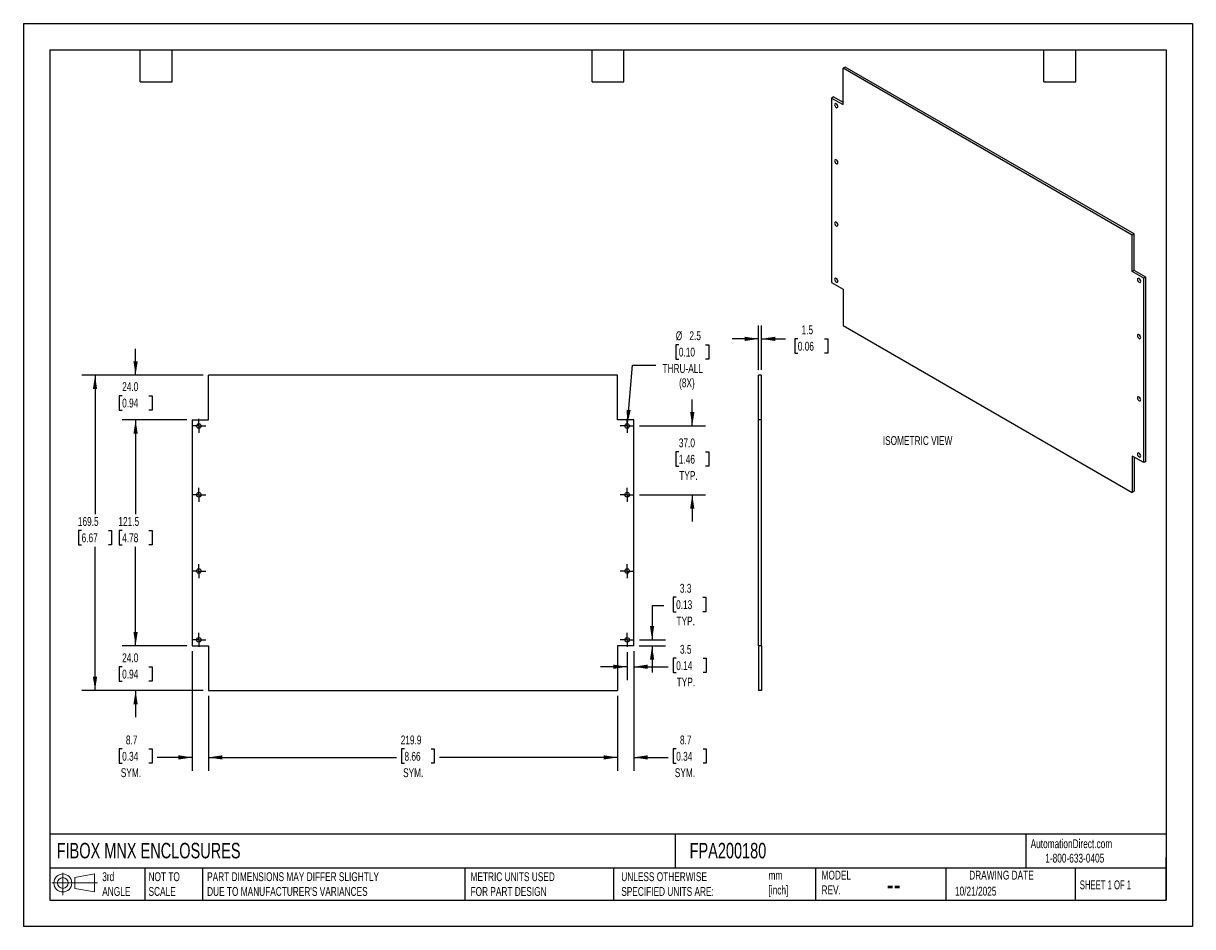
# Model space of a CAD drawing. Header units: millimetres. Extents: x 0 to 629, y 0 to 486.
import ezdxf

# ---------------------------------------------------------------- set-up
doc = ezdxf.new("R2010")
doc.units = ezdxf.units.MM
doc.header["$LTSCALE"] = 2.25
doc.linetypes.add('CENTERX2', pattern=[20.32, 12.7, -2.54, 2.54, -2.54])
doc.layers.add('CENTER', color=40, linetype='CENTERX2')
doc.layers.add('DIMENSIONS', color=140, linetype='Continuous', lineweight=25)
doc.layers.add('TEXT', color=140, linetype='Continuous', lineweight=25)
doc.styles.add('SLDTEXTSTYLE0', font='TXT', dxfattribs={"width": 0.7})
doc.styles.add('SLDTEXTSTYLE1', font='TXT', dxfattribs={"width": 0.65})
doc.dimstyles.new('SLDDIMSTYLE0', dxfattribs={"dimtxt": 4.855518, "dimasz": 7.4295, "dimexe": 0, "dimexo": 0.0625, "dimgap": 1.213879, "dimtad": 0, "dimtih": 1, "dimtoh": 1, "dimdec": 1, "dimrnd": 1e-09, "dimzin": 12, "dimdsep": 46, "dimtxsty": 'SLDTEXTSTYLE0', "dimsah": 1, "dimcen": 0.09, "dimadec": 0, "dimazin": 3, "dimtfac": 1, "dimtdec": 1, "dimtmove": 0, "dimatfit": 0, "dimfxl": 0, "dimfrac": 2, "dimtolj": 1, "dimtzin": 12, "dimarcsym": 0})
doc.dimstyles.new('SLDDIMSTYLE1', dxfattribs={"dimtxt": 4.855518, "dimasz": 7.4295, "dimexe": 0, "dimexo": 0.0625, "dimgap": 1.213879, "dimtad": 0, "dimtih": 1, "dimtoh": 1, "dimdec": 1, "dimrnd": 1e-09, "dimzin": 12, "dimdsep": 46, "dimtxsty": 'SLDTEXTSTYLE0', "dimsah": 1, "dimcen": 0.09, "dimadec": 0, "dimazin": 3, "dimtfac": 1, "dimtdec": 1, "dimtofl": 0, "dimtmove": 0, "dimatfit": 3, "dimfxl": 0, "dimfrac": 2, "dimtolj": 1, "dimtzin": 12, "dimarcsym": 0})
doc.dimstyles.new('SLDDIMSTYLE2', dxfattribs={"dimtxt": 4.855518, "dimasz": 7.4295, "dimexe": 0, "dimexo": 0.0625, "dimgap": 1.213879, "dimtad": 0, "dimtih": 1, "dimtoh": 1, "dimdec": 1, "dimrnd": 1e-09, "dimzin": 12, "dimdsep": 46, "dimtxsty": 'SLDTEXTSTYLE0', "dimsah": 1, "dimcen": 0, "dimadec": 0, "dimazin": 3, "dimtfac": 1, "dimtdec": 1, "dimtofl": 0, "dimtmove": 0, "dimatfit": 3, "dimfxl": 0, "dimfrac": 2, "dimtolj": 1, "dimtzin": 12, "dimarcsym": 0})
doc.dimstyles.new('SLDDIMSTYLE3', dxfattribs={"dimtxt": 4.855518, "dimasz": 7.4295, "dimexe": 0, "dimexo": 0.0625, "dimgap": 1.213879, "dimtad": 0, "dimtih": 1, "dimtoh": 1, "dimdec": 1, "dimrnd": 1e-09, "dimzin": 4, "dimdsep": 46, "dimtxsty": 'SLDTEXTSTYLE0', "dimsah": 1, "dimcen": 0.09, "dimadec": 0, "dimazin": 1, "dimtfac": 1, "dimtdec": 1, "dimtmove": 0, "dimatfit": 0, "dimfxl": 0, "dimfrac": 2, "dimtolj": 1, "dimtzin": 12, "dimarcsym": 0})

# ---------------------------------------------------------------- blocks, each defined once
blk = doc.blocks.new('Block11')
at = {"color": 7, "linetype": 'Continuous', "lineweight": 18}
for p, q in [((0, 6.48), (24.47, 6.48)), ((5.82, 11.95), (5.82, 0)), ((12.33, 9.38), (22.89, 11.32)), ((12.33, 3.59), (12.33, 9.38)), ((22.89, 11.32), (22.89, 1.65)), ((12.33, 3.59), (22.89, 1.65))]:
    blk.add_line(p, q, dxfattribs=at)
for radius in [4.84, 2.89]:
    blk.add_circle((5.82, 6.48), radius, dxfattribs=at)
blk = doc.blocks.new('Block12')
at = {"color": 7, "linetype": 'Continuous'}
blk.add_blockref('Block11', (0, 0), dxfattribs=at)
blk = doc.blocks.new('_D')
at = {"layer": 'DIMENSIONS'}
for p, q in [((350.95, 177.11), (349.32, 177.11)), ((349.32, 177.11), (349.32, 169.39)), ((365.37, 177.11), (367, 177.11)), ((367, 177.11), (367, 169.39)), ((344.42, 172.57), (338.02, 172.57)), ((338.02, 172.57), (338.02, 154.26)), ((349.32, 169.39), (350.95, 169.39)), ((367, 169.39), (365.37, 169.39)), ((331.02, 151.01), (345.17, 151.01)), ((331.28, 154.26), (345.17, 154.26)), ((338.02, 151.01), (338.02, 136.72))]:
    blk.add_line(p, q, dxfattribs=at)
for points in [[(338.02, 154.26), (339.17, 161.69), (336.88, 161.69)], [(338.02, 151.01), (336.88, 143.58), (339.17, 143.58)]]:
    blk.add_solid(points, dxfattribs=at)
at = {"layer": 'DIMENSIONS', "char_height": 4.762, "attachment_point": 1, "style": 'SLDTEXTSTYLE0'}
for s, insert in [('3.3', (352.97, 184.34)), ('0.13', (350.95, 175.53)), ('TYP.', (351.18, 166.73))]:
    blk.add_mtext(s, dxfattribs=dict(at, insert=insert))
blk = doc.blocks.new('_D_1')
at = {"layer": 'DIMENSIONS'}
for p, q in [((324.66, 147.64), (324.66, 132.62)), ((328.16, 148.15), (328.16, 132.62)), ((324.66, 139.76), (310.37, 139.76)), ((328.16, 139.76), (346.66, 139.76)), ((351.01, 144.31), (349.38, 144.31)), ((349.38, 144.31), (349.38, 136.59)), ((365.44, 144.31), (367.07, 144.31)), ((367.07, 144.31), (367.07, 136.59)), ((349.38, 136.59), (351.01, 136.59)), ((367.07, 136.59), (365.44, 136.59))]:
    blk.add_line(p, q, dxfattribs=at)
for points in [[(324.66, 139.76), (317.23, 140.91), (317.23, 138.62)], [(328.16, 139.76), (335.59, 138.62), (335.59, 140.91)]]:
    blk.add_solid(points, dxfattribs=at)
at = {"layer": 'DIMENSIONS', "char_height": 4.762, "attachment_point": 1, "style": 'SLDTEXTSTYLE0'}
for s, insert in [('3.5', (353.03, 151.53)), ('0.14', (351.01, 142.73)), ('TYP.', (351.24, 133.92))]:
    blk.add_mtext(s, dxfattribs=dict(at, insert=insert))
blk = doc.blocks.new('_D_2')
at = {"layer": 'DIMENSIONS'}
for p, q in [((328.16, 148.15), (328.16, 83.86)), ((319.46, 124.15), (319.46, 83.86)), ((351.01, 95.55), (349.38, 95.55)), ((349.38, 95.55), (349.38, 87.83)), ((365.44, 95.55), (367.07, 95.55)), ((367.07, 95.55), (367.07, 87.83)), ((319.46, 91.01), (305.17, 91.01)), ((328.16, 91.01), (346.66, 91.01)), ((349.38, 87.83), (351.01, 87.83)), ((367.07, 87.83), (365.44, 87.83))]:
    blk.add_line(p, q, dxfattribs=at)
for points in [[(319.46, 91.01), (312.03, 92.15), (312.03, 89.87)], [(328.16, 91.01), (335.59, 89.87), (335.59, 92.15)]]:
    blk.add_solid(points, dxfattribs=at)
at = {"layer": 'DIMENSIONS', "char_height": 4.762, "attachment_point": 1, "style": 'SLDTEXTSTYLE0'}
for s, insert in [('8.7', (353.03, 102.78)), ('0.34', (351.01, 93.97)), ('SYM.', (350.27, 85.17))]:
    blk.add_mtext(s, dxfattribs=dict(at, insert=insert))
blk = doc.blocks.new('_D_3')
at = {"layer": 'DIMENSIONS'}
for p, q in [((99.53, 124.15), (99.53, 83.86)), ((319.46, 124.15), (319.46, 83.86)), ((204.9, 95.55), (203.26, 95.55)), ((203.26, 95.55), (203.26, 87.83)), ((219.32, 95.55), (220.95, 95.55)), ((220.95, 95.55), (220.95, 87.83)), ((99.53, 91.01), (200.55, 91.01)), ((319.46, 91.01), (223.67, 91.01)), ((203.26, 87.83), (204.9, 87.83)), ((220.95, 87.83), (219.32, 87.83))]:
    blk.add_line(p, q, dxfattribs=at)
for points in [[(99.53, 91.01), (106.96, 89.87), (106.96, 92.15)], [(319.46, 91.01), (312.03, 92.15), (312.03, 89.87)]]:
    blk.add_solid(points, dxfattribs=at)
at = {"layer": 'DIMENSIONS', "char_height": 4.762, "attachment_point": 1, "style": 'SLDTEXTSTYLE0'}
for s, insert in [('219.9', (202.88, 102.78)), ('8.66', (204.9, 93.97)), ('SYM.', (204.15, 85.17))]:
    blk.add_mtext(s, dxfattribs=dict(at, insert=insert))
blk = doc.blocks.new('_D_4')
at = {"layer": 'DIMENSIONS'}
for p, q in [((90.83, 148.15), (90.83, 83.86)), ((99.53, 124.15), (99.53, 83.86)), ((53.11, 95.55), (51.48, 95.55)), ((51.48, 95.55), (51.48, 87.83)), ((67.54, 95.55), (69.17, 95.55)), ((69.17, 95.55), (69.17, 87.83)), ((90.83, 91.01), (71.89, 91.01)), ((99.53, 91.01), (113.82, 91.01)), ((51.48, 87.83), (53.11, 87.83)), ((69.17, 87.83), (67.54, 87.83))]:
    blk.add_line(p, q, dxfattribs=at)
for points in [[(90.83, 91.01), (83.4, 92.15), (83.4, 89.87)], [(99.53, 91.01), (106.96, 89.87), (106.96, 92.15)]]:
    blk.add_solid(points, dxfattribs=at)
at = {"layer": 'DIMENSIONS', "char_height": 4.762, "attachment_point": 1, "style": 'SLDTEXTSTYLE0'}
for s, insert in [('8.7', (55.13, 102.78)), ('0.34', (53.11, 93.97)), ('SYM.', (52.37, 85.17))]:
    blk.add_mtext(s, dxfattribs=dict(at, insert=insert))
blk = doc.blocks.new('_D_5')
at = {"layer": 'DIMENSIONS'}
for p, q in [((352.42, 312.95), (350.78, 312.95)), ((350.78, 312.95), (350.78, 305.23)), ((366.84, 312.95), (368.47, 312.95)), ((368.47, 312.95), (368.47, 305.23)), ((324.77, 270.48), (327.53, 302.04)), ((327.53, 302.04), (340.03, 302.04)), ((350.78, 305.23), (352.42, 305.23)), ((368.47, 305.23), (366.84, 305.23))]:
    blk.add_line(p, q, dxfattribs=at)
blk.add_solid([(324.77, 270.48), (326.55, 277.78), (324.28, 277.98)], dxfattribs=at)
at = {"layer": 'DIMENSIONS', "char_height": 4.762, "attachment_point": 1, "style": 'SLDTEXTSTYLE0'}
for s, insert in [('%%c', (350.77, 320.18)), ('2.5', (358.1, 320.18)), ('0.10', (352.42, 311.37)), ('THRU-ALL', (343.6, 302.57)), ('(8X)', (352.55, 294.85))]:
    blk.add_mtext(s, dxfattribs=dict(at, insert=insert))
blk = doc.blocks.new('_D_6')
at = {"layer": 'DIMENSIONS'}
for p, q in [((359.63, 269.26), (359.63, 283.55)), ((331.28, 269.26), (366.77, 269.26)), ((352.42, 255.36), (350.78, 255.36)), ((350.78, 255.36), (350.78, 247.64)), ((366.84, 255.36), (368.47, 255.36)), ((368.47, 255.36), (368.47, 247.64)), ((350.78, 247.64), (352.42, 247.64)), ((368.47, 247.64), (366.84, 247.64)), ((331.28, 232.26), (366.77, 232.26)), ((359.63, 232.26), (359.63, 217.97))]:
    blk.add_line(p, q, dxfattribs=at)
for points in [[(359.63, 269.26), (360.77, 276.69), (358.49, 276.69)], [(359.63, 232.26), (358.49, 224.83), (360.77, 224.83)]]:
    blk.add_solid(points, dxfattribs=at)
at = {"layer": 'DIMENSIONS', "char_height": 4.762, "attachment_point": 1, "style": 'SLDTEXTSTYLE0'}
for s, insert in [('37.0', (352.42, 262.59)), ('1.46', (352.42, 253.78)), ('TYP.', (352.65, 244.98))]:
    blk.add_mtext(s, dxfattribs=dict(at, insert=insert))
blk = doc.blocks.new('_D_7')
at = {"layer": 'DIMENSIONS'}
for p, q in [((60.33, 151.01), (60.33, 165.3)), ((87.97, 151.01), (53.18, 151.01)), ((53.11, 139.76), (51.48, 139.76)), ((51.48, 139.76), (51.48, 132.05)), ((67.54, 139.76), (69.17, 139.76)), ((69.17, 139.76), (69.17, 132.05)), ((51.48, 132.05), (53.11, 132.05)), ((69.17, 132.05), (67.54, 132.05)), ((96.67, 127.01), (53.18, 127.01)), ((60.33, 127.01), (60.33, 112.72))]:
    blk.add_line(p, q, dxfattribs=at)
for points in [[(60.33, 151.01), (61.47, 158.44), (59.18, 158.44)], [(60.33, 127.01), (59.18, 119.58), (61.47, 119.58)]]:
    blk.add_solid(points, dxfattribs=at)
at = {"layer": 'DIMENSIONS', "char_height": 4.762, "attachment_point": 1, "style": 'SLDTEXTSTYLE0'}
for s, insert in [('24.0', (53.11, 146.99)), ('0.94', (53.11, 138.19))]:
    blk.add_mtext(s, dxfattribs=dict(at, insert=insert))
blk = doc.blocks.new('_D_8')
at = {"layer": 'DIMENSIONS'}
for p, q in [((87.97, 272.51), (53.18, 272.51)), ((60.33, 272.51), (60.33, 221.87)), ((53.11, 213.07), (51.48, 213.07)), ((51.48, 213.07), (51.48, 205.35)), ((67.54, 213.07), (69.17, 213.07)), ((69.17, 213.07), (69.17, 205.35)), ((51.48, 205.35), (53.11, 205.35)), ((60.33, 151.01), (60.33, 204.26)), ((69.17, 205.35), (67.54, 205.35)), ((87.97, 151.01), (53.18, 151.01))]:
    blk.add_line(p, q, dxfattribs=at)
for points in [[(60.33, 272.51), (59.18, 265.08), (61.47, 265.08)], [(60.33, 151.01), (61.47, 158.44), (59.18, 158.44)]]:
    blk.add_solid(points, dxfattribs=at)
at = {"layer": 'DIMENSIONS', "char_height": 4.762, "attachment_point": 1, "style": 'SLDTEXTSTYLE0'}
for s, insert in [('121.5', (51.09, 220.29)), ('4.78', (53.11, 211.49))]:
    blk.add_mtext(s, dxfattribs=dict(at, insert=insert))
blk = doc.blocks.new('_D_9')
at = {"layer": 'DIMENSIONS'}
for p, q in [((60.33, 296.51), (60.33, 310.8)), ((96.67, 296.51), (53.18, 296.51)), ((53.11, 285.55), (51.48, 285.55)), ((51.48, 285.55), (51.48, 277.84)), ((67.54, 285.55), (69.17, 285.55)), ((69.17, 285.55), (69.17, 277.84)), ((51.48, 277.84), (53.11, 277.84)), ((69.17, 277.84), (67.54, 277.84)), ((87.97, 272.51), (53.18, 272.51)), ((60.33, 272.51), (60.33, 258.22))]:
    blk.add_line(p, q, dxfattribs=at)
for points in [[(60.33, 296.51), (61.47, 303.94), (59.18, 303.94)], [(60.33, 272.51), (59.18, 265.08), (61.47, 265.08)]]:
    blk.add_solid(points, dxfattribs=at)
at = {"layer": 'DIMENSIONS', "char_height": 4.762, "attachment_point": 1, "style": 'SLDTEXTSTYLE0'}
for s, insert in [('24.0', (53.11, 292.78)), ('0.94', (53.11, 283.97))]:
    blk.add_mtext(s, dxfattribs=dict(at, insert=insert))
blk = doc.blocks.new('_D_10')
at = {"layer": 'DIMENSIONS'}
for p, q in [((96.67, 296.51), (31.38, 296.51)), ((38.53, 296.51), (38.53, 221.87)), ((31.31, 213.07), (29.68, 213.07)), ((29.68, 213.07), (29.68, 205.35)), ((45.74, 213.07), (47.37, 213.07)), ((47.37, 213.07), (47.37, 205.35)), ((29.68, 205.35), (31.31, 205.35)), ((38.53, 127.01), (38.53, 204.26)), ((47.37, 205.35), (45.74, 205.35)), ((96.67, 127.01), (31.38, 127.01))]:
    blk.add_line(p, q, dxfattribs=at)
for points in [[(38.53, 296.51), (37.38, 289.08), (39.67, 289.08)], [(38.53, 127.01), (39.67, 134.44), (37.38, 134.44)]]:
    blk.add_solid(points, dxfattribs=at)
at = {"layer": 'DIMENSIONS', "char_height": 4.762, "attachment_point": 1, "style": 'SLDTEXTSTYLE0'}
for s, insert in [('169.5', (29.29, 220.29)), ('6.67', (31.31, 211.49))]:
    blk.add_mtext(s, dxfattribs=dict(at, insert=insert))
blk = doc.blocks.new('SW_CENTERMARKSYMBOL_0')
at = {"layer": 'CENTER', "color": 0}
for p, q in [((-2.54, 0), (-3.765, 0)), ((0, 0), (-2.54, 0)), ((0, 2.54), (0, 3.765)), ((0, 0), (0, 2.54)), ((0, 0), (0, -2.54)), ((0, 0), (2.54, 0)), ((2.54, 0), (3.765, 0)), ((0, -2.54), (0, -3.765))]:
    blk.add_line(p, q, dxfattribs=at)
blk = doc.blocks.new('SW_CENTERMARKSYMBOL_1')
at = {"layer": 'CENTER', "color": 0}
for p, q in [((-2.54, 0), (-3.765, 0)), ((0, 0), (-2.54, 0)), ((0, 2.54), (0, 3.765)), ((0, 0), (0, 2.54)), ((0, 0), (0, -2.54)), ((0, 0), (2.54, 0)), ((2.54, 0), (3.765, 0)), ((0, -2.54), (0, -3.765))]:
    blk.add_line(p, q, dxfattribs=at)
blk = doc.blocks.new('SW_CENTERMARKSYMBOL_2')
at = {"layer": 'CENTER', "color": 0}
for p, q in [((-2.54, 0), (-3.765, 0)), ((0, 0), (-2.54, 0)), ((0, 2.54), (0, 3.765)), ((0, 0), (0, 2.54)), ((0, 0), (0, -2.54)), ((0, 0), (2.54, 0)), ((2.54, 0), (3.765, 0)), ((0, -2.54), (0, -3.765))]:
    blk.add_line(p, q, dxfattribs=at)
blk = doc.blocks.new('SW_CENTERMARKSYMBOL_3')
at = {"layer": 'CENTER', "color": 0}
for p, q in [((-2.54, 0), (-3.765, 0)), ((0, 0), (-2.54, 0)), ((0, 2.54), (0, 3.765)), ((0, 0), (0, 2.54)), ((0, 0), (0, -2.54)), ((0, 0), (2.54, 0)), ((2.54, 0), (3.765, 0)), ((0, -2.54), (0, -3.765))]:
    blk.add_line(p, q, dxfattribs=at)
blk = doc.blocks.new('SW_CENTERMARKSYMBOL_4')
at = {"layer": 'CENTER', "color": 0}
for p, q in [((-2.54, 0), (-3.765, 0)), ((0, 0), (-2.54, 0)), ((0, 2.54), (0, 3.765)), ((0, 0), (0, 2.54)), ((0, 0), (0, -2.54)), ((0, 0), (2.54, 0)), ((2.54, 0), (3.765, 0)), ((0, -2.54), (0, -3.765))]:
    blk.add_line(p, q, dxfattribs=at)
blk = doc.blocks.new('SW_CENTERMARKSYMBOL_5')
at = {"layer": 'CENTER', "color": 0}
for p, q in [((-2.54, 0), (-3.765, 0)), ((0, 0), (-2.54, 0)), ((0, 2.54), (0, 3.765)), ((0, 0), (0, 2.54)), ((0, 0), (0, -2.54)), ((0, 0), (2.54, 0)), ((2.54, 0), (3.765, 0)), ((0, -2.54), (0, -3.765))]:
    blk.add_line(p, q, dxfattribs=at)
blk = doc.blocks.new('SW_CENTERMARKSYMBOL_6')
at = {"layer": 'CENTER', "color": 0}
for p, q in [((-2.54, 0), (-3.765, 0)), ((0, 0), (-2.54, 0)), ((0, 2.54), (0, 3.765)), ((0, 0), (0, 2.54)), ((0, 0), (0, -2.54)), ((0, 0), (2.54, 0)), ((2.54, 0), (3.765, 0)), ((0, -2.54), (0, -3.765))]:
    blk.add_line(p, q, dxfattribs=at)
blk = doc.blocks.new('SW_CENTERMARKSYMBOL_7')
at = {"layer": 'CENTER', "color": 0}
for p, q in [((-2.54, 0), (-3.765, 0)), ((0, 0), (-2.54, 0)), ((0, 2.54), (0, 3.765)), ((0, 0), (0, 2.54)), ((0, 0), (0, -2.54)), ((0, 0), (2.54, 0)), ((2.54, 0), (3.765, 0)), ((0, -2.54), (0, -3.765))]:
    blk.add_line(p, q, dxfattribs=at)
blk = doc.blocks.new('_D_11')
at = {"layer": 'DIMENSIONS'}
for p, q in [((395.29, 299.37), (395.29, 323.26)), ((396.82, 299.37), (396.82, 323.26)), ((395.29, 316.11), (381.01, 316.11)), ((396.82, 316.11), (409.8, 316.11)), ((416.38, 316.11), (414.75, 316.11)), ((414.75, 316.11), (414.75, 308.4)), ((430.81, 316.11), (432.44, 316.11)), ((432.44, 316.11), (432.44, 308.4)), ((414.75, 308.4), (416.38, 308.4)), ((432.44, 308.4), (430.81, 308.4))]:
    blk.add_line(p, q, dxfattribs=at)
for points in [[(395.29, 316.11), (387.86, 317.26), (387.86, 314.97)], [(396.82, 316.11), (404.25, 314.97), (404.25, 317.26)]]:
    blk.add_solid(points, dxfattribs=at)
at = {"layer": 'DIMENSIONS', "char_height": 4.762, "attachment_point": 1, "style": 'SLDTEXTSTYLE0'}
for s, insert in [('1.5', (418.4, 323.34)), ('0.06', (416.38, 314.53))]:
    blk.add_mtext(s, dxfattribs=dict(at, insert=insert))

msp = doc.modelspace()

# ---------------------------------------------------------------- linework, layer by layer
at = {"color": 7, "linetype": 'Continuous'}
for p, q in [((0.01, 485.78), (0.01, 0.01)), ((0.01, 485.78), (628.66, 485.78)), ((628.66, 485.78), (628.66, 0.01)), ((628.66, 0.01), (0.01, 0.01))]:
    msp.add_line(p, q, dxfattribs=at)
for p, q in [((441.78, 462.31), (440.7, 461.68)), ((440.7, 442.08), (440.7, 461.68)), ((596.21, 371.9), (440.7, 461.68)), ((597.29, 372.53), (441.78, 462.31)), ((435.63, 446.26), (434.55, 445.64)), ((434.55, 445.64), (434.55, 346.43)), ((434.55, 445.64), (440.7, 442.08)), ((435.63, 446.26), (440.7, 443.33)), ((597.29, 372.53), (596.21, 371.9)), ((596.21, 352.31), (596.21, 371.9)), ((597.29, 352.93), (597.29, 372.53)), ((597.29, 352.93), (596.21, 352.31)), ((602.36, 348.76), (596.21, 352.31)), ((603.45, 349.38), (597.29, 352.93)), ((434.55, 346.43), (440.7, 342.87)), ((603.45, 349.38), (602.36, 348.76)), ((602.36, 249.55), (602.36, 348.76)), ((603.45, 250.17), (603.45, 349.38)), ((440.7, 342.87), (440.7, 323.28)), ((440.7, 323.28), (596.21, 233.5)), ((99.53, 272.51), (99.53, 296.51)), ((319.46, 296.51), (99.53, 296.51)), ((319.46, 272.51), (319.46, 296.51)), ((396.82, 296.51), (395.29, 296.51)), ((395.29, 272.51), (395.29, 296.51)), ((396.82, 272.51), (396.82, 296.51)), ((90.83, 272.51), (90.83, 151.01)), ((90.83, 272.51), (99.53, 272.51)), ((328.16, 272.51), (319.46, 272.51)), ((328.16, 151.01), (328.16, 272.51)), ((396.82, 272.51), (395.29, 272.51)), ((395.29, 151.01), (395.29, 272.51)), ((396.82, 151.01), (396.82, 272.51)), ((602.36, 249.55), (596.21, 253.1)), ((596.21, 253.1), (596.21, 233.5)), ((597.29, 252.47), (597.29, 234.13)), ((603.45, 250.17), (602.36, 249.55)), ((597.29, 234.13), (596.21, 233.5)), ((90.83, 151.01), (99.53, 151.01)), ((99.53, 151.01), (99.53, 127.01)), ((328.16, 151.01), (319.46, 151.01)), ((319.46, 151.01), (319.46, 127.01)), ((396.82, 151.01), (395.29, 151.01)), ((395.29, 151.01), (395.29, 127.01)), ((396.82, 151.01), (396.82, 127.01)), ((99.53, 127.01), (319.46, 127.01)), ((396.82, 127.01), (395.29, 127.01))]:
    msp.add_line(p, q)
at = {"flags": 128}
for points in [[(437.89, 441.05), (437.82, 441.47), (437.63, 441.91), (437.35, 442.29), (437.02, 442.55), (436.69, 442.67), (436.41, 442.61), (436.22, 442.4), (436.15, 442.05), (436.22, 441.63), (436.41, 441.2), (436.69, 440.82), (437.02, 440.55), (437.35, 440.44), (437.63, 440.49), (437.82, 440.71), (437.89, 441.05)], [(437.89, 410.84), (437.82, 411.26), (437.63, 411.69), (437.35, 412.07), (437.02, 412.34), (436.69, 412.46), (436.41, 412.4), (436.22, 412.19), (436.15, 411.84), (436.22, 411.42), (436.41, 410.99), (436.69, 410.61), (437.02, 410.34), (437.35, 410.23), (437.63, 410.28), (437.82, 410.5), (437.89, 410.84)], [(437.89, 377.36), (437.82, 377.78), (437.63, 378.22), (437.35, 378.6), (437.02, 378.86), (436.69, 378.98), (436.41, 378.92), (436.22, 378.71), (436.15, 378.36), (436.22, 377.94), (436.41, 377.51), (436.69, 377.13), (437.02, 376.86), (437.35, 376.75), (437.63, 376.8), (437.82, 377.02), (437.89, 377.36)], [(437.89, 347.15), (437.82, 347.57), (437.63, 348), (437.35, 348.38), (437.02, 348.65), (436.69, 348.77), (436.41, 348.71), (436.22, 348.5), (436.15, 348.15), (436.22, 347.73), (436.41, 347.3), (436.69, 346.92), (437.02, 346.65), (437.35, 346.54), (437.63, 346.59), (437.82, 346.81), (437.89, 347.15)], [(600.75, 347.03), (600.69, 347.45), (600.5, 347.88), (600.22, 348.26), (599.89, 348.53), (599.56, 348.65), (599.28, 348.59), (599.09, 348.38), (599.02, 348.03), (599.09, 347.61), (599.28, 347.18), (599.56, 346.8), (599.89, 346.53), (600.22, 346.42), (600.5, 346.47), (600.69, 346.69), (600.75, 347.03)], [(600.75, 316.82), (600.69, 317.24), (600.5, 317.67), (600.22, 318.05), (599.89, 318.32), (599.56, 318.43), (599.28, 318.38), (599.09, 318.16), (599.02, 317.82), (599.09, 317.4), (599.28, 316.97), (599.56, 316.59), (599.89, 316.32), (600.22, 316.2), (600.5, 316.26), (600.69, 316.47), (600.75, 316.82)], [(600.75, 283.34), (600.69, 283.76), (600.5, 284.19), (600.22, 284.57), (599.89, 284.84), (599.56, 284.96), (599.28, 284.9), (599.09, 284.69), (599.02, 284.34), (599.09, 283.92), (599.28, 283.49), (599.56, 283.11), (599.89, 282.84), (600.22, 282.73), (600.5, 282.78), (600.69, 283), (600.75, 283.34)], [(600.75, 253.13), (600.69, 253.55), (600.5, 253.98), (600.22, 254.36), (599.89, 254.63), (599.56, 254.74), (599.28, 254.69), (599.09, 254.47), (599.02, 254.13), (599.09, 253.71), (599.28, 253.28), (599.56, 252.9), (599.89, 252.63), (600.22, 252.51), (600.5, 252.57), (600.69, 252.78), (600.75, 253.13)]]:
    msp.add_lwpolyline(points, dxfattribs=at)
for centre in [(94.33, 269.26), (324.66, 269.26), (94.33, 232.26), (324.66, 232.26), (94.33, 191.26), (324.66, 191.26), (94.33, 154.26), (324.66, 154.26)]:
    msp.add_circle(centre, 1.23)
for centre in [(439.22, 442.83), (439.22, 412.61), (439.22, 379.14), (439.22, 348.92), (602.09, 348.8), (602.09, 318.59), (602.09, 285.11), (602.09, 254.9)]:
    msp.add_arc(centre, 2, 193.33487, 226.65975)
at = {"layer": 'TEXT'}
for p, q in [((14.29, 471.49), (614.36, 471.49)), ((14.29, 471.49), (14.29, 14.29)), ((62.86, 454.34), (62.86, 471.49)), ((80.01, 454.34), (80.01, 471.49)), ((305.75, 454.34), (305.75, 471.49)), ((322.9, 454.34), (322.9, 471.49)), ((548.64, 454.34), (548.64, 471.49)), ((565.78, 454.34), (565.78, 471.49)), ((614.36, 471.49), (614.36, 14.29)), ((62.86, 454.34), (80.01, 454.34)), ((305.75, 454.34), (322.9, 454.34)), ((548.64, 454.34), (565.78, 454.34)), ((614.36, 49.78), (14.29, 49.78)), ((350.46, 49.78), (350.46, 31.43)), ((539.04, 49.78), (539.04, 31.43)), ((614.36, 14.29), (614.36, 37.15)), ((614.36, 31.43), (14.29, 31.43)), ((65.35, 31.43), (65.35, 14.29)), ((96.38, 31.43), (96.38, 14.29)), ((237.34, 31.43), (237.34, 14.29)), ((317.25, 31.43), (317.25, 14.29)), ((425.93, 31.43), (425.93, 14.29)), ((496.05, 31.43), (496.05, 14.29)), ((565.53, 31.43), (565.53, 14.29)), ((14.29, 14.29), (614.36, 14.29))]:
    msp.add_line(p, q, dxfattribs=at)

# ---------------------------------------------------------------- block references
at = {"layer": 'CENTER'}
for name, p in [('SW_CENTERMARKSYMBOL_3', (94.33, 269.26)), ('SW_CENTERMARKSYMBOL_7', (324.66, 269.26)), ('SW_CENTERMARKSYMBOL_2', (94.33, 232.26)), ('SW_CENTERMARKSYMBOL_6', (324.66, 232.26)), ('SW_CENTERMARKSYMBOL_1', (94.33, 191.26)), ('SW_CENTERMARKSYMBOL_5', (324.66, 191.26)), ('SW_CENTERMARKSYMBOL_0', (94.33, 154.26)), ('SW_CENTERMARKSYMBOL_4', (324.66, 154.26))]:
    msp.add_blockref(name, p, dxfattribs=at)
at = {"layer": 'TEXT'}
msp.add_blockref('Block12', (15.39, 17), dxfattribs=at)

# ---------------------------------------------------------------- texts
at = {"color": 179, "linetype": 'Continuous', "lineweight": 18, "char_height": 4.7625, "attachment_point": 1, "style": 'SLDTEXTSTYLE0'}
for s, insert in [('AutomationDirect.com', (541.56, 46.97)), ('1-800-633-0405', (549.43, 39.23))]:
    msp.add_mtext(s, dxfattribs=dict(at, insert=insert))
at = {"layer": 'DIMENSIONS', "insert": (462.07, 263.78), "char_height": 4.7625, "attachment_point": 1, "style": 'SLDTEXTSTYLE0'}
msp.add_mtext('ISOMETRIC VIEW', dxfattribs=at)
at = {"layer": 'TEXT'}
for s, insert, char_height, attachment_point, style in [('FIBOX MNX ENCLOSURES', (17.92, 45.05), 8.3344, 1, 'SLDTEXTSTYLE0'), ('FPA200180', (358.22, 45.05), 8.334, 1, 'SLDTEXTSTYLE0'), ('3rd^JANGLE', (42.41, 29.24), 4.762, 1, 'SLDTEXTSTYLE0'), ('NOT TO^JSCALE', (67.29, 29.24), 4.7625, 1, 'SLDTEXTSTYLE0'), ("PART DIMENSIONS MAY DIFFER SLIGHTLY ^JDUE TO MANUFACTURER'S VARIANCES", (98.8, 29.24), 4.7625, 1, 'SLDTEXTSTYLE0'), ('METRIC UNITS USED ^JFOR PART DESIGN', (240.42, 29.24), 4.7625, 1, 'SLDTEXTSTYLE0'), ('UNLESS OTHERWISE ^JSPECIFIED UNITS ARE:', (321.46, 29.24), 4.7625, 1, 'SLDTEXTSTYLE0'), ('mm^J[inch]', (400.64, 29.99), 4.762, 1, 'SLDTEXTSTYLE0'), ('MODEL ^JREV.', (429.15, 30.07), 4.7625, 1, 'SLDTEXTSTYLE0'), ('DRAWING DATE', (525.88, 30.07), 4.7625, 2, 'SLDTEXTSTYLE0'), ('--', (464.17, 28.65), 11.906, 1, 'SLDTEXTSTYLE0'), ('10/21/2025', (500.88, 21.46), 4.762, 1, 'SLDTEXTSTYLE0'), ('SHEET 1 OF 1', (567.99, 24.87), 4.7625, 1, 'SLDTEXTSTYLE1')]:
    msp.add_mtext(s, dxfattribs=dict(at, insert=insert, char_height=char_height, attachment_point=attachment_point, style=style))

# ---------------------------------------------------------------- dimensions: what is measured, and where the dimension line sits
at = {"layer": 'DIMENSIONS'}
dim = msp.add_linear_dim(base=(396.82, 316.11), p1=(395.29, 296.51), p2=(396.82, 296.51), dimstyle='SLDDIMSTYLE0', dxfattribs=at)
dim.commit()
dim.dimension.update_dxf_attribs({"geometry": '_D_11', "text_midpoint": (423.6, 316.11), "dimtype": 160})
dim = msp.add_diameter_dim_2p(p1=(324.5547, 268.0383), p2=(324.7683, 270.4789), text='<>\\PTHRU-ALL\\P(8X)', dimstyle='SLDDIMSTYLE2', dxfattribs=at)
dim.commit()
dim.dimension.update_dxf_attribs({"geometry": '_D_5', "text_midpoint": (359.6297, 304.5506), "dimtype": 163})
for base, p1, p2, dimstyle, picture, middle in [((60.33, 296.51), (90.83, 272.51), (99.53, 296.51), 'SLDDIMSTYLE3', '_D_9', (60.33, 285.55)), ((38.53, 127.01), (99.53, 296.51), (99.53, 127.01), 'SLDDIMSTYLE1', '_D_10', (38.53, 213.07)), ((60.33, 151.01), (90.83, 272.51), (90.83, 151.01), 'SLDDIMSTYLE1', '_D_8', (60.33, 213.07)), ((60.33, 127.01), (90.83, 151.01), (99.53, 127.01), 'SLDDIMSTYLE3', '_D_7', (60.33, 139.76))]:
    dim = msp.add_linear_dim(base=base, p1=p1, p2=p2, angle=90, dimstyle=dimstyle, dxfattribs=at)
    dim.commit()
    dim.dimension.update_dxf_attribs({"geometry": picture, "text_midpoint": middle, "dimtype": 160})
for base, p1, p2, angle, text, dimstyle, picture, middle in [((359.63, 232.26), (328.43, 269.26), (328.43, 232.26), 90, '<>\\PTYP.', 'SLDDIMSTYLE3', '_D_6', (359.63, 250.82)), ((338.0229233, 151.00860937), (328.42649458, 154.25860937), (328.16149458, 151.00860937), 90, '<>\\PTYP.', 'SLDDIMSTYLE0', '_D', (338.0229233, 172.5677138)), ((319.46, 91.01), (99.53, 127.01), (319.46, 127.01), 0, '<>\\PSYM.', 'SLDDIMSTYLE1', '_D_3', (212.11, 91.01))]:
    dim = msp.add_linear_dim(base=base, p1=p1, p2=p2, angle=angle, text=text, dimstyle=dimstyle, dxfattribs=at)
    dim.commit()
    dim.dimension.update_dxf_attribs({"geometry": picture, "text_midpoint": middle, "dimtype": 160})
for base, p1, p2, text, picture, middle in [((90.83, 91.01), (99.53, 127.01), (90.83, 151.01), '<>\\PSYM.', '_D_4', (60.33, 91.01)), ((328.16, 91.01), (319.46, 127.01), (328.16, 151.01), '<>\\PSYM.', '_D_2', (358.22, 91.01)), ((324.66, 139.76), (328.16, 151.01), (324.66, 150.49), '<>\\PTYP.', '_D_1', (358.22, 139.76))]:
    dim = msp.add_linear_dim(base=base, p1=p1, p2=p2, text=text, dimstyle='SLDDIMSTYLE0', dxfattribs=at)
    dim.commit()
    dim.dimension.update_dxf_attribs({"geometry": picture, "text_midpoint": middle, "dimtype": 160})

doc.saveas('drawing.dxf')
